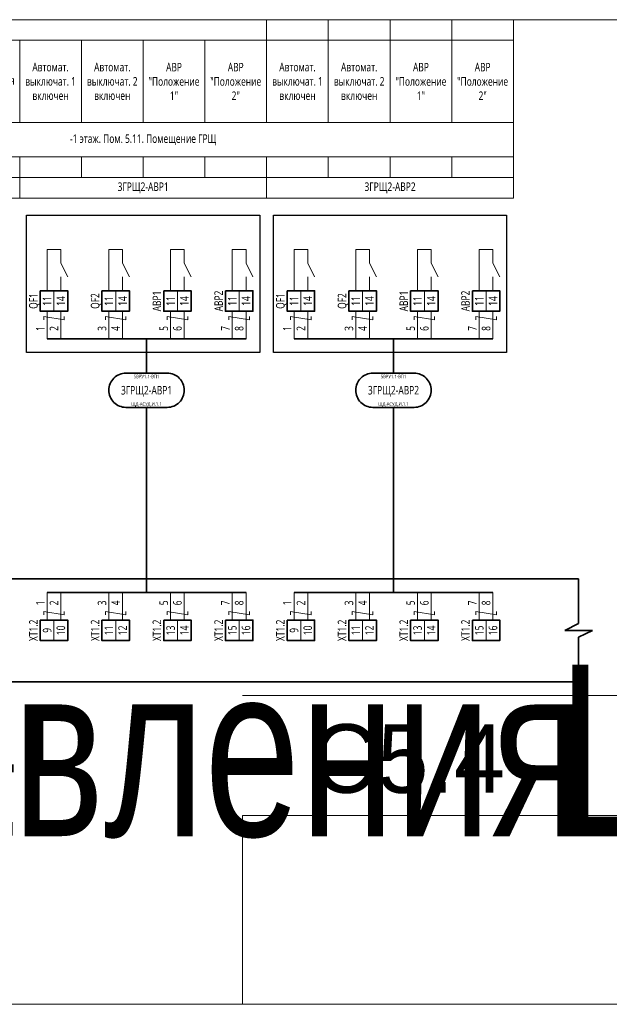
# Model space of a CAD drawing. Header units: millimetres. Extents: x -1173 to 6733, y -4591 to 345.
# Tile 31 of 93: x 69 to 241, y -2407 to -2120. Entities that reach past the tile are written whole.
import ezdxf
from ezdxf.enums import TextEntityAlignment as Align

# ---------------------------------------------------------------- set-up
doc = ezdxf.new("R2018")
doc.units = ezdxf.units.MM
doc.set_wipeout_variables(frame=1)
doc.layers.get('0').update_dxf_attribs({"lineweight": 15})
for name, color, linetype, lineweight in [('AK_Drawing', 7, 'Continuous', 35), ('AK_Drawing_Thin', 7, 'Continuous', 15), ('AK_Equipment', 7, 'Continuous', 35), ('AK_Multy_Wire', 7, 'Continuous', 35), ('AK_Table', 7, 'Continuous', 35), ('AK_Wire', 7, 'Continuous', 15), ('AK_Wire_Number', 7, 'Continuous', 15)]:
    doc.layers.add(name, color=color, linetype=linetype, lineweight=lineweight)
doc.layers.add('UNPLOTTED', color=2, linetype='Continuous', lineweight=15, plot=False)
doc.styles.add('PT Sans Narrow', font='PTN57F.ttf')
doc.styles.get("Standard").update_dxf_attribs({"font": 'arial.ttf'})
doc.styles.add('Trebuchet MS', font='trebuc.ttf', dxfattribs={"width": 0.75})

# ---------------------------------------------------------------- blocks, each defined once
blk = doc.blocks.new('*U70')
at = {"style": 'Trebuchet MS', "width": 0.75}
for tag, flags, p in [('NAME', 9, (-1, 0)), ('TYPE', 9, (-1, -3)), ('ASSYCODE', 9, (-1, -6)), ('MFG', 9, (-1, -9)), ('MESUREMENT_UNITS', 9, (-1, -13.44)), ('WEIGHT', 9, (-1, -18)), ('COUNT', 9, (-1, -16.98)), ('SORTING_SECTION', 9, (-1, -22.98)), ('XREF', 1, (-1, -24))]:
    blk.add_attdef(tag, text='', height=2, dxfattribs=dict(at, flags=flags)).set_placement(p, align=Align.RIGHT)
blk.add_attdef('TAG1', text='', height=2.5, dxfattribs=at).set_placement((2, -27), align=Align.MIDDLE_LEFT)
at = {"lineweight": 30, "width": 0.75, "flags": 104}
blk.add_attdef('CATDESC', text='', height=2.5, dxfattribs=at).set_placement((370, -25), align=Align.MIDDLE_RIGHT)
at = {"layer": 'UNPLOTTED', "style": 'Trebuchet MS', "width": 0.75, "flags": 8}
for tag, p in [('DESC1', (1, -3)), ('DESC2', (1, -5)), ('DESC3', (1, -7)), ('FAMILY', (1, -13.73)), ('SYSTEM_NAME', (1, -17.99)), ('POSITION_N', (1, -15.99))]:
    blk.add_attdef(tag, p, '', height=1, dxfattribs=at)
blk = doc.blocks.new('*U1')
at = {"layer": 'UNPLOTTED'}
blk.add_line((0, 90), (-185, 90), dxfattribs=at)
for points in [[(0, 0), (-395, 0), (-395, 287), (0, 287)], [(-185, 55), (0, 55), (0, 0), (-185, 0)]]:
    blk.add_lwpolyline(points, close=True, dxfattribs=at)
blk = doc.blocks.new('*U472')
for p, q in [((294, 0), (0, 0)), ((298, 0), (294, 0)), ((298, -13), (298, 0)), ((294, -15), (298, -13)), ((302, -15), (294, -15)), ((298, -17), (302, -15)), ((298, -30), (298, -17)), ((0, -30), (294, -30)), ((298, -30), (294, -30))]:
    blk.add_line(p, q)
at = {"style": 'Trebuchet MS', "width": 0.75}
blk.add_attdef('TAG1', text='', height=2.5, dxfattribs=at).set_placement((2, -27), align=Align.MIDDLE_LEFT)
at = {"lineweight": 30, "width": 0.75, "flags": 104}
blk.add_attdef('CATDESC', text='', height=2.5, dxfattribs=at).set_placement((292, -25), align=Align.MIDDLE_RIGHT)
at = {"layer": 'UNPLOTTED', "style": 'Trebuchet MS', "width": 0.75, "flags": 8}
for tag, p in [('DESC1', (1, -3)), ('DESC2', (1, -5)), ('DESC3', (1, -7)), ('FAMILY', (1, -13.73)), ('SYSTEM_NAME', (1, -17.99)), ('POSITION_N', (1, -15.99))]:
    blk.add_attdef(tag, p, '', height=1, dxfattribs=at)
blk = doc.blocks.new('*T471')
at = {"layer": 'AK_Table', "color": 0, "linetype": 'ByBlock', "lineweight": -2, "transparency": 16777216}
for p, q in [((0, 0), (289, 0)), ((0, 0), (0, -52)), ((25, 0), (25, -52)), ((217, 0), (217, -30)), ((235, 0), (235, -30)), ((253, 0), (253, -30)), ((271, 0), (271, -30)), ((289, 0), (289, -52)), ((25, -6), (289, -6)), ((49, -6), (49, -52)), ((73, -6), (73, -46)), ((91, -6), (91, -30)), ((109, -6), (109, -30)), ((127, -6), (127, -30)), ((145, -6), (145, -30)), ((163, -6), (163, -30)), ((181, -6), (181, -30)), ((199, -6), (199, -30)), ((0, -30), (289, -30)), ((0, -40), (289, -40)), ((91, -40), (91, -46)), ((109, -40), (109, -46)), ((127, -40), (127, -46)), ((145, -40), (145, -52)), ((163, -40), (163, -46)), ((181, -40), (181, -46)), ((199, -40), (199, -46)), ((217, -40), (217, -52)), ((235, -40), (235, -46)), ((253, -40), (253, -46)), ((271, -40), (271, -46)), ((0, -46), (289, -46)), ((0, -52), (289, -52))]:
    blk.add_line(p, q, dxfattribs=at)
at = {"layer": 'AK_Table', "color": 0, "transparency": 16777216, "char_height": 2.5, "attachment_point": 5, "style": 'Trebuchet MS'}
for s, insert, width in [('Контроль ', (121, -3), 191), ('Автомат. выключат. 1 включен', (82, -18), 17), ('Автомат. выключат. 2 включен', (100, -18), 17), ('Наличие напряжения на вводе 1', (118, -18), 17), ('Наличие напряжения на вводе 2', (136, -18), 17), ('Автомат. выключат. 1 включен', (154, -18), 17), ('Автомат. выключат. 2 включен', (172, -18), 17), ('Автомат. выключат. 1 включен', (226, -18), 17), ('Автомат. выключат. 2 включен', (244, -18), 17), ('Наименование', (12.5, -15), 24), ('Качество электроэнергии', (37, -18), 23), ('Качество электроэнергии', (61, -18), 23), ('АВР "Положение 1"', (190, -18), 17), ('АВР "Положение 2"', (208, -18), 17), ('АВР "Положение 1"', (262, -18), 17), ('АВР "Положение 2"', (280, -18), 17), ('-1 этаж. Пом. 5.10. Помещение ГРЩ', (37, -35), 23), ('Место отбора параметра', (12.5, -35), 23), ('-1 этаж. Пом. 5.11. Помещение ГРЩ', (181, -35), 215), ('Чертеж установки', (12.5, -43), 23), ('Позиция', (12.5, -49), 23), ('3ГРЩ1-ВП1', (37, -49), 23), ('3ГРЩ2-ВП1', (97, -49), 95), ('3ГРЩ2-АВР1', (181, -49), 71), ('3ГРЩ2-АВР2', (253, -49), 71)]:
    blk.add_mtext(s, dxfattribs=dict(at, insert=insert, width=width))
blk = doc.blocks.new('*U217')
blk.add_wipeout([(0, 0), (0, -6), (8, -6), (8, 0)])
blk.add_lwpolyline([(0, 0), (8, 0), (8, -6), (0, -6)], close=True)
at = {"lineweight": -2}
blk.add_lwpolyline([(4, 0), (8, 0), (8, -6), (4, -6)], close=True, dxfattribs=at)
at = {"style": 'Trebuchet MS', "width": 0.75, "flags": 12}
for tag, p in [('TERM01', (2, -3)), ('TERM02', (6, -3))]:
    blk.add_attdef(tag, text='', height=2.5, rotation=90, dxfattribs=at).set_placement(p, align=Align.MIDDLE_CENTER)
at = {"style": 'Trebuchet MS', "width": 0.75}
blk.add_attdef('TAG1', text='', height=2.5, rotation=90, dxfattribs=at).set_placement((-2, -3), align=Align.MIDDLE_CENTER)
at = {"style": 'Trebuchet MS', "width": 0.75, "flags": 12}
for tag, p in [('NOTE01', (2, -7)), ('NOTE02', (6, -7))]:
    blk.add_attdef(tag, text='', height=2.5, rotation=90, dxfattribs=at).set_placement(p, align=Align.MIDDLE_RIGHT)
blk = doc.blocks.new('*U468')
at = {"layer": 'AK_Wire'}
for points in [[(-2, -4), (-2, 4)], [(2, -4), (2, 4)], [(3, 2.5), (3, 1.5), (-3, 2.5), (-3, 1.5)]]:
    blk.add_lwpolyline(points, dxfattribs=at)
blk = doc.blocks.new('*U465')
at = {"layer": 'AK_Drawing', "color": 0, "linetype": 'ByBlock', "lineweight": -2, "transparency": 16777216}
for p in [(0, 0), (18, 0), (36, 0), (54, 0)]:
    blk.add_blockref('*U468', p, dxfattribs=at)
blk = doc.blocks.new('*U30')
blk.add_line((4, 0), (4, 4))
blk.add_lwpolyline([(6, 4), (4, 8), (4, 12), (0, 12), (0, 0)])
blk = doc.blocks.new('*U466')
at = {"layer": 'AK_Drawing_Thin'}
blk.add_blockref('*U30', (-4, -6.5), dxfattribs=at)
blk = doc.blocks.new('*U467')
at = {"layer": 'AK_Drawing', "color": 0, "linetype": 'ByBlock', "lineweight": -2, "transparency": 16777216}
for p in [(0, 0), (18, 0), (36, 0), (54, 0)]:
    blk.add_blockref('*U466', p, dxfattribs=at)
blk = doc.blocks.new('Z')
at = {"layer": 'AK_Wire'}
blk.add_lwpolyline([(3, 0.5), (3, -0.5), (-3, 0.5), (-3, -0.5)], dxfattribs=at)
blk = doc.blocks.new('*U469')
at = {"layer": 'AK_Wire'}
for points in [[(-2, -4), (-2, 4)], [(2, -4), (2, 4)]]:
    blk.add_lwpolyline(points, dxfattribs=at)
blk.add_blockref('Z', (0, -2), dxfattribs=at)
blk = doc.blocks.new('*U470')
at = {"layer": 'AK_Drawing', "color": 0, "linetype": 'ByBlock', "lineweight": -2, "transparency": 16777216}
for p in [(0, 0), (18, 0), (36, 0), (54, 0)]:
    blk.add_blockref('*U469', p, dxfattribs=at)
blk = doc.blocks.new('*U303')
blk.add_lwpolyline([(-6, 5), (6, 5, -0.414214), (11, 0), (11, 0, -0.414214), (6, -5), (-6, -5, -0.414214), (-11, 0), (-11, 0, -0.414214)], format="xyb", close=True)
at = {"style": 'Trebuchet MS', "width": 0.75}
blk.add_attdef('CA_CIRCUIT_NUMBER', text='', height=2.5, dxfattribs=at).set_placement((0, 0), align=Align.MIDDLE_CENTER)
at = {"lineweight": 30, "width": 0.75, "flags": 1}
blk.add_attdef('CA_CABLE_TYPE', text='', height=2.5, rotation=90, dxfattribs=at).set_placement((0, -25), align=Align.BOTTOM_CENTER)
at = {"style": 'Trebuchet MS', "width": 0.75}
blk.add_attdef('LENGTH', text='', height=2.5, rotation=90, dxfattribs=at).set_placement((2, -24.82), align=Align.MIDDLE_CENTER)
at = {"layer": 'UNPLOTTED', "style": 'Trebuchet MS', "width": 0.75}
for tag, p in [('LOAD_NAME', (0, 4)), ('PANEL_NAME', (0, -4))]:
    blk.add_attdef(tag, text='', height=1, dxfattribs=at).set_placement(p, align=Align.MIDDLE_CENTER)
blk = doc.blocks.new('*U476')
at = {"layer": 'AK_Wire'}
for points in [[(-2, -4), (-2, 4)], [(2, -4), (2, 4)], [(3, 2.5), (3, 1.5), (-3, 2.5), (-3, 1.5)]]:
    blk.add_lwpolyline(points, dxfattribs=at)
blk = doc.blocks.new('*U473')
at = {"layer": 'AK_Drawing', "color": 0, "linetype": 'ByBlock', "lineweight": -2, "transparency": 16777216}
for p in [(0, 0), (18, 0), (36, 0), (54, 0)]:
    blk.add_blockref('*U476', p, dxfattribs=at)
blk = doc.blocks.new('*U474')
at = {"layer": 'AK_Drawing_Thin'}
blk.add_blockref('*U30', (-4, -6.5), dxfattribs=at)
blk = doc.blocks.new('*U475')
at = {"layer": 'AK_Drawing', "color": 0, "linetype": 'ByBlock', "lineweight": -2, "transparency": 16777216}
for p in [(0, 0), (18, 0), (36, 0), (54, 0)]:
    blk.add_blockref('*U474', p, dxfattribs=at)
blk = doc.blocks.new('*U477')
at = {"layer": 'AK_Wire'}
for points in [[(-2, -4), (-2, 4)], [(2, -4), (2, 4)]]:
    blk.add_lwpolyline(points, dxfattribs=at)
blk.add_blockref('Z', (0, -2), dxfattribs=at)
blk = doc.blocks.new('*U478')
at = {"layer": 'AK_Drawing', "color": 0, "linetype": 'ByBlock', "lineweight": -2, "transparency": 16777216}
for p in [(0, 0), (18, 0), (36, 0), (54, 0)]:
    blk.add_blockref('*U477', p, dxfattribs=at)

msp = doc.modelspace()

# ---------------------------------------------------------------- linework, layer by layer
at = {"layer": 'AK_Drawing', "lineweight": 30}
for points in [[(71, -2177), (139, -2177), (139, -2217), (71, -2217)], [(143, -2177), (211, -2177), (211, -2217), (143, -2217)]]:
    msp.add_lwpolyline(points, close=True, dxfattribs=at)
at = {"layer": 'AK_Multy_Wire'}
for p, q in [((135, -2213), (77, -2213)), ((207, -2213), (149, -2213)), ((135, -2287), (77, -2287)), ((207, -2287), (149, -2287))]:
    msp.add_line(p, q, dxfattribs=at)
for points in [[(106, -2213), (106, -2223)], [(178, -2213), (178, -2223)], [(106, -2233), (106, -2287)], [(178, -2233), (178, -2287)]]:
    msp.add_lwpolyline(points, dxfattribs=at)
at = {"layer": 'UNPLOTTED', "color": 2, "true_color": 0xf1eb1f}
msp.add_xline((-778, -2407), (1, 0), dxfattribs=at)

# ---------------------------------------------------------------- block references
msp.add_blockref('*T471', (-76, -2120))
at = {"layer": 'AK_Drawing'}
for name, p in [('*U470', (79, -2291)), ('*U478', (151, -2291))]:
    msp.add_blockref(name, p, dxfattribs=at)
at = {"layer": 'AK_Equipment'}
ref = msp.add_blockref('*U70', (-562, -2282.99), dxfattribs=at)
lines = msp.add_mtext('\\W0.7500;Шкаф управления "Мегатрон" ШАУ-С-220-ЩД-АСУД.И.3.1', dxfattribs={"layer": '0', "insert": (-192, -2307.99), "char_height": 50, "attachment_point": 1})
ref.add_attrib('CATDESC', '', (-192, -2307.99), dxfattribs={"flags": 104}).embed_mtext(lines)
ref = msp.add_blockref('*U472', (-66, -2283), dxfattribs=at)
lines = msp.add_mtext('\\W0.7500;Шкаф управления "Мегатрон" ШАУ-С-220-ЩД-АСУД.И.3.1', dxfattribs={"layer": '0', "insert": (226, -2308), "char_height": 50, "attachment_point": 1})
ref.add_attrib('CATDESC', '', (226, -2308), dxfattribs={"flags": 104}).embed_mtext(lines)
at = {"layer": 'AK_Multy_Wire', "ltscale": 10}
for p, values in [((106, -2228), {'CA_CIRCUIT_NUMBER': '3ГРЩ2-АВР1', 'PANEL_NAME': 'ЩД-АСУД.И.1.1', 'LOAD_NAME': '5ВРУ1.1-ВП1'}), ((178, -2228), {'CA_CIRCUIT_NUMBER': '3ГРЩ2-АВР2', 'PANEL_NAME': 'ЩД-АСУД.И.1.1', 'LOAD_NAME': '5ВРУ1.1-ВП1'})]:
    msp.add_blockref('*U303', p, dxfattribs=at).add_auto_attribs(values)
at = {"layer": 'UNPLOTTED'}
msp.add_blockref('*U1', (319, -2407), dxfattribs=at)

# ---------------------------------------------------------------- texts
at = {"layer": 'AK_Wire_Number', "style": 'Trebuchet MS', "width": 0.75}
for s, p in [('1', (77, -2210)), ('2', (81, -2210)), ('3', (95, -2210)), ('4', (99, -2210)), ('5', (113, -2210)), ('6', (117, -2210)), ('7', (131, -2210)), ('8', (135, -2210)), ('1', (149, -2210)), ('2', (153, -2210)), ('3', (167, -2210)), ('4', (171, -2210)), ('5', (185, -2210)), ('6', (189, -2210)), ('7', (203, -2210)), ('8', (207, -2210)), ('1', (77, -2290)), ('2', (81, -2290)), ('3', (95, -2290)), ('4', (99, -2290)), ('5', (113, -2290)), ('6', (117, -2290)), ('7', (131, -2290)), ('8', (135, -2290)), ('1', (149, -2290)), ('2', (153, -2290)), ('3', (167, -2290)), ('4', (171, -2290)), ('5', (185, -2290)), ('6', (189, -2290)), ('7', (203, -2290)), ('8', (207, -2290))]:
    msp.add_text(s, height=2.5, rotation=90, dxfattribs=at).set_placement(p, align=Align.BOTTOM_CENTER)
at = {"layer": 'UNPLOTTED', "color": 3, "style": 'PT Sans Narrow'}
msp.add_text('ЩД-АСУД.И.3.1', height=15, dxfattribs=at).set_placement((-66.51, -2339.35))
msp.add_text('С5.4', height=20, dxfattribs=at).set_placement((210.49, -2345.35), align=Align.RIGHT)

# ---------------------------------------------------------------- next in the draw order: block references
at = {"layer": 'AK_Equipment', "lineweight": 15}
ref = msp.add_blockref('*U217', (75, -2199), dxfattribs=at)
ref.add_attrib('TAG1', 'QF1', dxfattribs={"layer": '0', "height": 2.5, "rotation": 90, "style": 'Trebuchet MS', "width": 0.75}).set_placement((73, -2202), align=Align.MIDDLE_CENTER)
ref.add_attrib('TERM01', '11', dxfattribs={"layer": '0', "height": 2.5, "rotation": 90, "style": 'Trebuchet MS', "width": 0.75}).set_placement((77, -2202), align=Align.MIDDLE_CENTER)
ref.add_attrib('TERM02', '14', dxfattribs={"layer": '0', "height": 2.5, "rotation": 90, "style": 'Trebuchet MS', "width": 0.75}).set_placement((81, -2202), align=Align.MIDDLE_CENTER)
ref = msp.add_blockref('*U217', (93, -2199), dxfattribs=at)
ref.add_attrib('TAG1', 'QF2', dxfattribs={"layer": '0', "height": 2.5, "rotation": 90, "style": 'Trebuchet MS', "width": 0.75}).set_placement((91, -2202), align=Align.MIDDLE_CENTER)
ref.add_attrib('TERM01', '11', dxfattribs={"layer": '0', "height": 2.5, "rotation": 90, "style": 'Trebuchet MS', "width": 0.75}).set_placement((95, -2202), align=Align.MIDDLE_CENTER)
ref.add_attrib('TERM02', '14', dxfattribs={"layer": '0', "height": 2.5, "rotation": 90, "style": 'Trebuchet MS', "width": 0.75}).set_placement((99, -2202), align=Align.MIDDLE_CENTER)
ref = msp.add_blockref('*U217', (147, -2199), dxfattribs=at)
ref.add_attrib('TAG1', 'QF1', dxfattribs={"layer": '0', "height": 2.5, "rotation": 90, "style": 'Trebuchet MS', "width": 0.75}).set_placement((145, -2202), align=Align.MIDDLE_CENTER)
ref.add_attrib('TERM01', '11', dxfattribs={"layer": '0', "height": 2.5, "rotation": 90, "style": 'Trebuchet MS', "width": 0.75}).set_placement((149, -2202), align=Align.MIDDLE_CENTER)
ref.add_attrib('TERM02', '14', dxfattribs={"layer": '0', "height": 2.5, "rotation": 90, "style": 'Trebuchet MS', "width": 0.75}).set_placement((153, -2202), align=Align.MIDDLE_CENTER)
ref = msp.add_blockref('*U217', (165, -2199), dxfattribs=at)
ref.add_attrib('TAG1', 'QF2', dxfattribs={"layer": '0', "height": 2.5, "rotation": 90, "style": 'Trebuchet MS', "width": 0.75}).set_placement((163, -2202), align=Align.MIDDLE_CENTER)
ref.add_attrib('TERM01', '11', dxfattribs={"layer": '0', "height": 2.5, "rotation": 90, "style": 'Trebuchet MS', "width": 0.75}).set_placement((167, -2202), align=Align.MIDDLE_CENTER)
ref.add_attrib('TERM02', '14', dxfattribs={"layer": '0', "height": 2.5, "rotation": 90, "style": 'Trebuchet MS', "width": 0.75}).set_placement((171, -2202), align=Align.MIDDLE_CENTER)
ref = msp.add_blockref('*U217', (75, -2295), dxfattribs=at)
ref.add_attrib('TAG1', 'XT1.2', dxfattribs={"layer": '0', "height": 2.5, "rotation": 90, "style": 'Trebuchet MS', "width": 0.75}).set_placement((73, -2298), align=Align.MIDDLE_CENTER)
ref.add_attrib('TERM01', '9', dxfattribs={"layer": '0', "height": 2.5, "rotation": 90, "style": 'Trebuchet MS', "width": 0.75}).set_placement((77, -2298), align=Align.MIDDLE_CENTER)
ref.add_attrib('TERM02', '10', dxfattribs={"layer": '0', "height": 2.5, "rotation": 90, "style": 'Trebuchet MS', "width": 0.75}).set_placement((81, -2298), align=Align.MIDDLE_CENTER)
ref = msp.add_blockref('*U217', (93, -2295), dxfattribs=at)
ref.add_attrib('TAG1', 'XT1.2', dxfattribs={"layer": '0', "height": 2.5, "rotation": 90, "style": 'Trebuchet MS', "width": 0.75}).set_placement((91, -2298), align=Align.MIDDLE_CENTER)
ref.add_attrib('TERM01', '11', dxfattribs={"layer": '0', "height": 2.5, "rotation": 90, "style": 'Trebuchet MS', "width": 0.75}).set_placement((95, -2298), align=Align.MIDDLE_CENTER)
ref.add_attrib('TERM02', '12', dxfattribs={"layer": '0', "height": 2.5, "rotation": 90, "style": 'Trebuchet MS', "width": 0.75}).set_placement((99, -2298), align=Align.MIDDLE_CENTER)
ref = msp.add_blockref('*U217', (111, -2295), dxfattribs=at)
ref.add_attrib('TAG1', 'XT1.2', dxfattribs={"layer": '0', "height": 2.5, "rotation": 90, "style": 'Trebuchet MS', "width": 0.75}).set_placement((109, -2298), align=Align.MIDDLE_CENTER)
ref.add_attrib('TERM01', '13', dxfattribs={"layer": '0', "height": 2.5, "rotation": 90, "style": 'Trebuchet MS', "width": 0.75}).set_placement((113, -2298), align=Align.MIDDLE_CENTER)
ref.add_attrib('TERM02', '14', dxfattribs={"layer": '0', "height": 2.5, "rotation": 90, "style": 'Trebuchet MS', "width": 0.75}).set_placement((117, -2298), align=Align.MIDDLE_CENTER)
ref = msp.add_blockref('*U217', (129, -2295), dxfattribs=at)
ref.add_attrib('TAG1', 'XT1.2', dxfattribs={"layer": '0', "height": 2.5, "rotation": 90, "style": 'Trebuchet MS', "width": 0.75}).set_placement((127, -2298), align=Align.MIDDLE_CENTER)
ref.add_attrib('TERM01', '15', dxfattribs={"layer": '0', "height": 2.5, "rotation": 90, "style": 'Trebuchet MS', "width": 0.75}).set_placement((131, -2298), align=Align.MIDDLE_CENTER)
ref.add_attrib('TERM02', '16', dxfattribs={"layer": '0', "height": 2.5, "rotation": 90, "style": 'Trebuchet MS', "width": 0.75}).set_placement((135, -2298), align=Align.MIDDLE_CENTER)
ref = msp.add_blockref('*U217', (147, -2295), dxfattribs=at)
ref.add_attrib('TAG1', 'XT1.2', dxfattribs={"layer": '0', "height": 2.5, "rotation": 90, "style": 'Trebuchet MS', "width": 0.75}).set_placement((145, -2298), align=Align.MIDDLE_CENTER)
ref.add_attrib('TERM01', '9', dxfattribs={"layer": '0', "height": 2.5, "rotation": 90, "style": 'Trebuchet MS', "width": 0.75}).set_placement((149, -2298), align=Align.MIDDLE_CENTER)
ref.add_attrib('TERM02', '10', dxfattribs={"layer": '0', "height": 2.5, "rotation": 90, "style": 'Trebuchet MS', "width": 0.75}).set_placement((153, -2298), align=Align.MIDDLE_CENTER)
ref = msp.add_blockref('*U217', (165, -2295), dxfattribs=at)
ref.add_attrib('TAG1', 'XT1.2', dxfattribs={"layer": '0', "height": 2.5, "rotation": 90, "style": 'Trebuchet MS', "width": 0.75}).set_placement((163, -2298), align=Align.MIDDLE_CENTER)
ref.add_attrib('TERM01', '11', dxfattribs={"layer": '0', "height": 2.5, "rotation": 90, "style": 'Trebuchet MS', "width": 0.75}).set_placement((167, -2298), align=Align.MIDDLE_CENTER)
ref.add_attrib('TERM02', '12', dxfattribs={"layer": '0', "height": 2.5, "rotation": 90, "style": 'Trebuchet MS', "width": 0.75}).set_placement((171, -2298), align=Align.MIDDLE_CENTER)
ref = msp.add_blockref('*U217', (183, -2295), dxfattribs=at)
ref.add_attrib('TAG1', 'XT1.2', dxfattribs={"layer": '0', "height": 2.5, "rotation": 90, "style": 'Trebuchet MS', "width": 0.75}).set_placement((181, -2298), align=Align.MIDDLE_CENTER)
ref.add_attrib('TERM01', '13', dxfattribs={"layer": '0', "height": 2.5, "rotation": 90, "style": 'Trebuchet MS', "width": 0.75}).set_placement((185, -2298), align=Align.MIDDLE_CENTER)
ref.add_attrib('TERM02', '14', dxfattribs={"layer": '0', "height": 2.5, "rotation": 90, "style": 'Trebuchet MS', "width": 0.75}).set_placement((189, -2298), align=Align.MIDDLE_CENTER)
ref = msp.add_blockref('*U217', (201, -2295), dxfattribs=at)
ref.add_attrib('TAG1', 'XT1.2', dxfattribs={"layer": '0', "height": 2.5, "rotation": 90, "style": 'Trebuchet MS', "width": 0.75}).set_placement((199, -2298), align=Align.MIDDLE_CENTER)
ref.add_attrib('TERM01', '15', dxfattribs={"layer": '0', "height": 2.5, "rotation": 90, "style": 'Trebuchet MS', "width": 0.75}).set_placement((203, -2298), align=Align.MIDDLE_CENTER)
ref.add_attrib('TERM02', '16', dxfattribs={"layer": '0', "height": 2.5, "rotation": 90, "style": 'Trebuchet MS', "width": 0.75}).set_placement((207, -2298), align=Align.MIDDLE_CENTER)

# ---------------------------------------------------------------- next in the draw order: block references
at = {"layer": 'AK_Drawing'}
for name, p in [('*U467', (81, -2192.5)), ('*U475', (153, -2192.5)), ('*U465', (79, -2209)), ('*U473', (151, -2209))]:
    msp.add_blockref(name, p, dxfattribs=at)

# ---------------------------------------------------------------- next in the draw order: block references
at = {"layer": 'AK_Equipment', "lineweight": 15}
ref = msp.add_blockref('*U217', (111, -2199), dxfattribs=at)
ref.add_attrib('TAG1', 'АВР1', dxfattribs={"layer": '0', "height": 2.5, "rotation": 90, "style": 'Trebuchet MS', "width": 0.75}).set_placement((109, -2202), align=Align.MIDDLE_CENTER)
ref.add_attrib('TERM01', '11', dxfattribs={"layer": '0', "height": 2.5, "rotation": 90, "style": 'Trebuchet MS', "width": 0.75}).set_placement((113, -2202), align=Align.MIDDLE_CENTER)
ref.add_attrib('TERM02', '14', dxfattribs={"layer": '0', "height": 2.5, "rotation": 90, "style": 'Trebuchet MS', "width": 0.75}).set_placement((117, -2202), align=Align.MIDDLE_CENTER)
ref = msp.add_blockref('*U217', (129, -2199), dxfattribs=at)
ref.add_attrib('TAG1', 'АВР2', dxfattribs={"layer": '0', "height": 2.5, "rotation": 90, "style": 'Trebuchet MS', "width": 0.75}).set_placement((127, -2202), align=Align.MIDDLE_CENTER)
ref.add_attrib('TERM01', '11', dxfattribs={"layer": '0', "height": 2.5, "rotation": 90, "style": 'Trebuchet MS', "width": 0.75}).set_placement((131, -2202), align=Align.MIDDLE_CENTER)
ref.add_attrib('TERM02', '14', dxfattribs={"layer": '0', "height": 2.5, "rotation": 90, "style": 'Trebuchet MS', "width": 0.75}).set_placement((135, -2202), align=Align.MIDDLE_CENTER)
ref = msp.add_blockref('*U217', (183, -2199), dxfattribs=at)
ref.add_attrib('TAG1', 'АВР1', dxfattribs={"layer": '0', "height": 2.5, "rotation": 90, "style": 'Trebuchet MS', "width": 0.75}).set_placement((181, -2202), align=Align.MIDDLE_CENTER)
ref.add_attrib('TERM01', '11', dxfattribs={"layer": '0', "height": 2.5, "rotation": 90, "style": 'Trebuchet MS', "width": 0.75}).set_placement((185, -2202), align=Align.MIDDLE_CENTER)
ref.add_attrib('TERM02', '14', dxfattribs={"layer": '0', "height": 2.5, "rotation": 90, "style": 'Trebuchet MS', "width": 0.75}).set_placement((189, -2202), align=Align.MIDDLE_CENTER)
ref = msp.add_blockref('*U217', (201, -2199), dxfattribs=at)
ref.add_attrib('TAG1', 'АВР2', dxfattribs={"layer": '0', "height": 2.5, "rotation": 90, "style": 'Trebuchet MS', "width": 0.75}).set_placement((199, -2202), align=Align.MIDDLE_CENTER)
ref.add_attrib('TERM01', '11', dxfattribs={"layer": '0', "height": 2.5, "rotation": 90, "style": 'Trebuchet MS', "width": 0.75}).set_placement((203, -2202), align=Align.MIDDLE_CENTER)
ref.add_attrib('TERM02', '14', dxfattribs={"layer": '0', "height": 2.5, "rotation": 90, "style": 'Trebuchet MS', "width": 0.75}).set_placement((207, -2202), align=Align.MIDDLE_CENTER)

doc.saveas('drawing.dxf')
